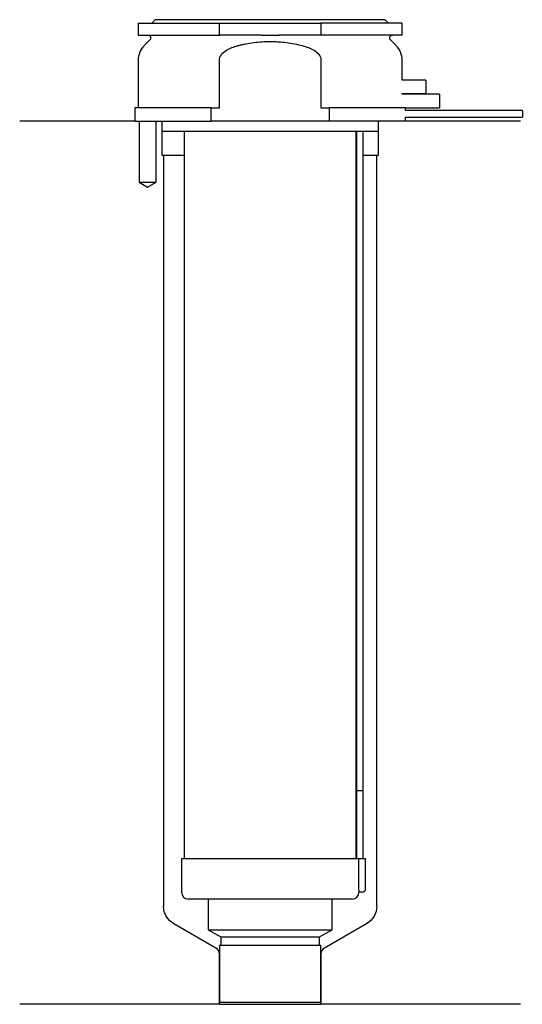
# Model space of a CAD drawing. Header units: millimetres. Extents: x 21 to 95, y 139 to 284.
import ezdxf

# ---------------------------------------------------------------- set-up
doc = ezdxf.new("R2010")
doc.units = ezdxf.units.MM
for name, color, linetype in [('201', 7, 'Continuous'), ('30', 7, 'Continuous'), ('32', 7, 'Continuous')]:
    doc.layers.add(name, color=color, linetype=linetype)

msp = doc.modelspace()

# ---------------------------------------------------------------- linework, layer by layer
at = {"layer": '201', "color": 113}
for p, q in [((37.53, 269.31), (20.53, 269.31)), ((38.18, 269.31), (38.18, 260.31)), ((40.68, 260.31), (40.68, 269.31)), ((41.43, 269.31), (41.53, 269.21)), ((41.53, 269.21), (41.53, 264.31)), ((73.53, 269.21), (73.63, 269.31)), ((73.53, 264.31), (73.53, 269.21)), ((94.53, 269.31), (77.53, 269.31)), ((41.53, 264.31), (41.78, 264.31)), ((41.78, 264.31), (41.78, 153.46)), ((41.78, 264.31), (44.83, 264.31)), ((70.23, 264.31), (70.28, 264.31)), ((71.28, 264.31), (73.28, 264.31)), ((73.28, 153.46), (73.28, 264.31)), ((73.28, 264.31), (73.53, 264.31)), ((38.18, 260.31), (39.43, 259.59)), ((39.43, 259.59), (40.68, 260.31)), ((49.52, 147.26), (43.28, 150.86)), ((71.78, 150.86), (65.53, 147.26)), ((50.02, 138.97), (50.02, 146.39)), ((65.03, 146.39), (65.03, 138.97)), ((50.02, 138.97), (20.53, 138.97)), ((50.02, 138.97), (65.03, 138.97)), ((94.53, 138.97), (65.03, 138.97))]:
    msp.add_line(p, q, dxfattribs=at)
at = {"layer": '201', "color": 113, "extrusion": (0, 0, -1)}
for centre, start, end in [((-44.78, 153.46), 300, 360), ((-70.28, 153.46), 180, 240)]:
    msp.add_arc(centre, 3, start, end, dxfattribs=at)
at = {"layer": '201', "color": 113}
for centre, start, end in [((49.02, 146.39), 0, 60), ((66.03, 146.39), 120, 180)]:
    msp.add_arc(centre, 1, start, end, dxfattribs=at)
at = {"layer": '30', "color": 113}
for p, q in [((38.03, 283.81), (38.03, 282.01)), ((38.03, 283.81), (50.03, 283.81)), ((40.53, 284.31), (40.03, 283.81)), ((74.53, 284.31), (40.53, 284.31)), ((50.03, 282.01), (50.03, 283.81)), ((50.03, 283.81), (65.03, 283.81)), ((77.03, 283.81), (65.03, 283.81)), ((65.03, 283.81), (65.03, 282.01)), ((75.03, 283.81), (74.53, 284.31)), ((77.03, 282.01), (77.03, 283.81)), ((38.03, 282.01), (50.03, 282.01)), ((56.18, 282.01), (50.03, 282.01)), ((65.03, 282.01), (58.87, 282.01)), ((77.03, 282.01), (65.03, 282.01)), ((39.76, 281.33), (38.9, 280.48)), ((76.15, 280.48), (75.29, 281.33)), ((38.03, 278.35), (38.03, 271.31)), ((50.03, 271.31), (50.03, 278.35)), ((65.03, 278.35), (65.03, 271.31)), ((77.03, 275.41), (77.03, 278.35)), ((77.03, 273.31), (77.03, 273.41)), ((37.53, 271.31), (37.53, 269.31)), ((48.81, 271.31), (37.53, 271.31)), ((48.81, 271.31), (50.03, 271.31)), ((48.81, 269.31), (48.81, 271.31)), ((65.03, 271.31), (66.24, 271.31)), ((77.53, 271.31), (66.24, 271.31)), ((66.24, 271.31), (66.24, 269.31)), ((77.53, 270.91), (77.53, 271.31)), ((94.78, 270.91), (77.53, 270.91)), ((94.78, 270.91), (94.78, 269.91)), ((37.53, 269.31), (48.81, 269.31)), ((38.18, 269.31), (38.18, 260.31)), ((40.68, 260.31), (40.68, 269.31)), ((41.53, 269.31), (41.53, 267.81)), ((66.24, 269.31), (48.81, 269.31)), ((77.53, 269.31), (66.24, 269.31)), ((73.53, 267.81), (73.53, 269.31)), ((77.53, 269.31), (77.53, 269.91)), ((77.53, 269.91), (94.78, 269.91)), ((73.53, 267.81), (41.53, 267.81)), ((44.83, 267.81), (44.83, 160.51)), ((70.23, 160.51), (70.23, 267.81)), ((70.28, 267.41), (70.28, 170.51)), ((71.28, 170.51), (71.28, 267.41)), ((38.18, 260.31), (40.68, 260.31)), ((70.28, 170.51), (70.28, 160.51)), ((70.28, 170.51), (71.28, 170.51)), ((70.28, 170.51), (71.28, 170.51)), ((71.28, 160.51), (71.28, 170.51)), ((44.43, 160.51), (44.43, 155.51)), ((44.43, 160.51), (70.6, 160.51)), ((70.6, 160.51), (70.6, 156.01)), ((70.6, 160.51), (71.63, 160.51)), ((71.63, 156.01), (71.63, 160.51)), ((69.63, 154.51), (45.43, 154.51)), ((48.38, 154.51), (48.38, 149.98)), ((66.68, 149.98), (66.68, 154.51)), ((71.13, 155.51), (70.62, 155.51)), ((48.38, 149.98), (50.22, 148.91)), ((48.38, 149.98), (66.68, 149.98)), ((64.83, 148.91), (66.68, 149.98)), ((50.22, 148.91), (64.83, 148.91)), ((50.22, 148.91), (50.22, 147.71)), ((64.83, 147.71), (64.83, 148.91)), ((50.02, 147.71), (65.03, 147.71)), ((50.02, 147.71), (50.02, 139.31)), ((65.03, 139.31), (65.03, 147.71)), ((50.02, 139.31), (65.03, 139.31))]:
    msp.add_line(p, q, dxfattribs=at)
at = {"layer": '30', "color": 113, "extrusion": (0, 0, -1)}
for centre, radius, start, end in [((-39.48, 281.61), 0.4, 90, 225), ((-75.58, 281.61), 0.4, -45, 90), ((-73.78, 267.41), 2.5, 0, 9.2081)]:
    msp.add_arc(centre, radius, start, end, dxfattribs=at)
at = {"layer": '30', "color": 113}
for centre, radius, start, end in [((41.03, 278.35), 3, 135, 180), ((74.03, 278.35), 3, 0, 45), ((73.78, 267.41), 3.5, 173.437, 180), ((71.13, 156.01), 0.5, -90, 0), ((45.43, 155.51), 1, 180, 270), ((69.63, 155.51), 1, -90, 0)]:
    msp.add_arc(centre, radius, start, end, dxfattribs=at)
for points, knots in [([(56.18, 282.01), (56.63, 282.01), (57.08, 282.01), (57.63, 282.01), (57.75, 282.01), (57.97, 282.01), (58.08, 282.01), (58.42, 282.01), (58.64, 282.01), (58.87, 282.01)], [0, 0, 0, 0, 0.5, 0.5, 0.625, 0.625, 0.75, 0.75, 1, 1, 1, 1]), ([(52.76, 280.48), (52.95, 280.53), (53.15, 280.57), (53.54, 280.66), (53.74, 280.7), (54.33, 280.82), (54.73, 280.89), (55.92, 281.04), (56.72, 281.1), (57.73, 281.1), (57.93, 281.09), (58.33, 281.08), (58.54, 281.07), (59.14, 281.03), (59.54, 280.99), (60.74, 280.83), (61.52, 280.67), (62.3, 280.48)], [0, 0, 0, 0, 0.0625, 0.0625, 0.125, 0.125, 0.25, 0.25, 0.5, 0.5, 0.5625, 0.5625, 0.625, 0.625, 0.75, 0.75, 1, 1, 1, 1]), ([(50.03, 278.35), (50.03, 278.97), (50.53, 279.48), (51.58, 280.12), (52.16, 280.32), (52.76, 280.48)], [0, 0, 0, 0, 0.5, 0.5, 1, 1, 1, 1]), ([(62.3, 280.48), (62.89, 280.32), (63.48, 280.12), (64.53, 279.48), (65.03, 278.97), (65.03, 278.35)], [0, 0, 0, 0, 0.5, 0.5, 1, 1, 1, 1]), ([(70.6, 156.01), (70.6, 155.96), (70.6, 155.9), (70.6, 155.8), (70.6, 155.75), (70.61, 155.66), (70.61, 155.62), (70.61, 155.56), (70.62, 155.54), (70.62, 155.53), (70.62, 155.52), (70.62, 155.51)], [0, 0, 0, 0, 0.208202, 0.208202, 0.416635, 0.416635, 0.625338, 0.625338, 0.835614, 0.835614, 1, 1, 1, 1])]:
    msp.add_open_spline(points, degree=3, knots=knots, dxfattribs=at)
at = {"layer": '32', "color": 113}
for p, q in [((80.53, 275.41), (77.03, 275.41)), ((80.53, 275.41), (80.53, 273.41)), ((77.03, 273.41), (80.53, 273.41)), ((82.53, 273.31), (77.03, 273.31)), ((82.53, 273.31), (82.53, 271.31)), ((77.53, 271.31), (82.53, 271.31))]:
    msp.add_line(p, q, dxfattribs=at)

doc.saveas('drawing.dxf')
